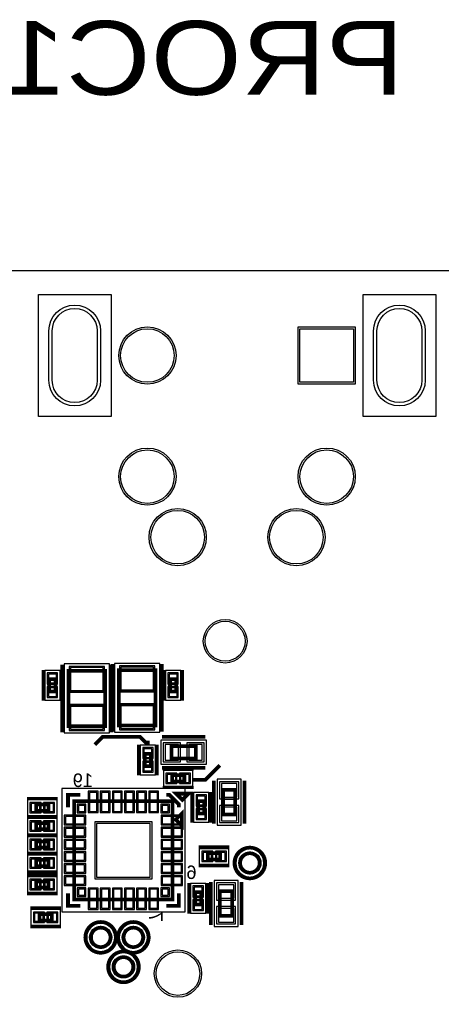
# Model space of a CAD drawing. Extents: x -10 to 137, y -32 to 198.
# Tile 63 of 64: x 95 to 112, y 158 to 198. Entities that reach past the tile are written whole.
import ezdxf

# ---------------------------------------------------------------- set-up
doc = ezdxf.new("R2010")
doc.units = 0
for name, color, linetype in [('BG_OUTLINE', 95, 'CONTINUOUS'), ('PG_ASSEMBLY_BOTTOM', 52, 'CONTINUOUS'), ('PG_DFA_BOUND_BOTTOM', 254, 'CONTINUOUS'), ('PG_PLACE_BOUND_BOTTOM', 73, 'CONTINUOUS'), ('PG_SILKSCREEN_BOTTOM', 2, 'CONTINUOUS'), ('PIN_BOTTOM', 2, 'CONTINUOUS'), ('PIN_PASTEMASK_BOTTOM', 132, 'CONTINUOUS'), ('PIN_SOLDERMASK_BOTTOM', 212, 'CONTINUOUS'), ('RKO_ALL', 40, 'CONTINUOUS'), ('VKO_BOTTOM', 173, 'CONTINUOUS')]:
    doc.layers.add(name, color=color, linetype=linetype)

msp = doc.modelspace()

# ---------------------------------------------------------------- linework, layer by layer
at = {"layer": 'BG_OUTLINE'}
msp.add_lwpolyline([(127, 0), (127, 187.96), (0, 187.96), (0, 0)], close=True, dxfattribs=at)
at = {"layer": 'PG_ASSEMBLY_BOTTOM', "const_width": 0.1524}
for points in [[(95.979234, 171.099226), (95.979234, 170.591226), (95.725234, 170.591226), (95.725234, 171.099226), (95.979234, 171.099226)], [(98.036634, 171.447968), (98.036634, 169.161968), (96.512634, 169.161968), (96.512634, 171.447968), (98.036634, 171.447968)], [(100.113084, 171.469558), (100.113084, 169.183558), (98.589084, 169.183558), (98.589084, 171.469558), (100.113084, 171.469558)], [(100.960428, 171.099226), (100.960428, 170.591226), (100.706428, 170.591226), (100.706428, 171.099226), (100.960428, 171.099226)], [(100.7618, 168.331388), (101.7778, 168.331388), (101.7778, 167.823388), (100.7618, 167.823388), (100.7618, 168.331388)], [(99.667822, 167.51046), (99.667822, 168.01846), (99.921822, 168.01846), (99.921822, 167.51046), (99.667822, 167.51046)], [(100.789486, 167.12946), (101.297486, 167.12946), (101.297486, 166.87546), (100.789486, 166.87546), (100.789486, 167.12946)], [(102.893114, 165.510718), (102.893114, 166.526718), (103.401114, 166.526718), (103.401114, 165.510718), (102.893114, 165.510718)], [(95.687896, 165.665912), (95.179896, 165.665912), (95.179896, 165.919912), (95.687896, 165.919912), (95.687896, 165.665912)], [(100.814886, 161.99866), (96.750886, 161.99866), (96.750886, 166.06266), (100.814886, 166.06266), (100.814886, 161.99866)], [(101.868986, 165.55466), (101.868986, 166.06266), (102.122986, 166.06266), (102.122986, 165.55466), (101.868986, 165.55466)], [(100.941886, 165.30066), (101.195886, 165.55466), (101.195886, 165.04666), (100.941886, 165.30066)], [(95.687896, 164.903912), (95.179896, 164.903912), (95.179896, 165.157912), (95.687896, 165.157912), (95.687896, 164.903912)], [(95.687896, 164.141912), (95.179896, 164.141912), (95.179896, 164.395912), (95.687896, 164.395912), (95.687896, 164.141912)], [(102.27183, 163.907724), (102.77983, 163.907724), (102.77983, 163.653724), (102.27183, 163.653724), (102.27183, 163.907724)], [(95.687896, 163.379912), (95.179896, 163.379912), (95.179896, 163.633912), (95.687896, 163.633912), (95.687896, 163.379912)], [(95.687896, 162.490912), (95.179896, 162.490912), (95.179896, 162.744912), (95.687896, 162.744912), (95.687896, 162.490912)], [(101.995986, 162.30346), (101.995986, 161.79546), (101.741986, 161.79546), (101.741986, 162.30346), (101.995986, 162.30346)], [(103.274114, 162.347402), (103.274114, 161.331402), (102.766114, 161.331402), (102.766114, 162.347402), (103.274114, 162.347402)], [(95.828612, 161.1376), (95.320612, 161.1376), (95.320612, 161.3916), (95.828612, 161.3916), (95.828612, 161.1376)]]:
    msp.add_lwpolyline(points, dxfattribs=at)
for points in [[(104.403652, 163.50742, 1), (103.600504, 163.50742, 1), (104.403652, 163.50742)], [(98.248724, 160.436814, 1), (97.445576, 160.436814, 1), (98.248724, 160.436814)], [(99.594924, 160.436814, 1), (98.791776, 160.436814, 1), (99.594924, 160.436814)], [(99.188524, 159.217614, 1), (98.385376, 159.217614, 1), (99.188524, 159.217614)]]:
    msp.add_lwpolyline(points, format="xyb", dxfattribs=at)
at = {"layer": 'PG_DFA_BOUND_BOTTOM'}
for points in [[(98.214434, 171.727368), (96.334834, 171.727368), (96.334834, 168.882568), (98.214434, 168.882568)], [(100.290884, 171.748958), (98.411284, 171.748958), (98.411284, 168.904158), (100.290884, 168.904158)], [(96.169734, 171.455334), (95.534734, 171.455334), (95.534734, 170.235118), (96.169734, 170.235118)], [(101.150928, 171.455334), (100.515928, 171.455334), (100.515928, 170.235118), (101.150928, 170.235118)], [(99.477322, 167.154352), (100.112322, 167.154352), (100.112322, 168.374568), (99.477322, 168.374568)], [(100.322634, 168.572688), (100.322634, 167.582088), (102.216966, 167.582088), (102.216966, 168.572688)], [(100.433378, 167.31996), (100.433378, 166.68496), (101.653594, 166.68496), (101.653594, 167.31996)], [(102.651814, 165.071552), (103.642414, 165.071552), (103.642414, 166.965884), (102.651814, 166.965884)], [(101.328982, 161.484564), (101.328982, 166.576756), (96.23679, 166.576756), (96.23679, 161.484564)], [(101.678486, 165.198552), (102.313486, 165.198552), (102.313486, 166.418768), (101.678486, 166.418768)], [(96.044004, 165.475412), (96.044004, 166.110412), (94.823788, 166.110412), (94.823788, 165.475412)], [(96.044004, 164.713412), (96.044004, 165.348412), (94.823788, 165.348412), (94.823788, 164.713412)], [(96.044004, 163.951412), (96.044004, 164.586412), (94.823788, 164.586412), (94.823788, 163.951412)], [(101.915722, 164.098224), (101.915722, 163.463224), (103.135938, 163.463224), (103.135938, 164.098224)], [(96.044004, 163.189412), (96.044004, 163.824412), (94.823788, 163.824412), (94.823788, 163.189412)], [(96.044004, 162.300412), (96.044004, 162.935412), (94.823788, 162.935412), (94.823788, 162.300412)], [(102.186486, 162.659568), (101.551486, 162.659568), (101.551486, 161.439352), (102.186486, 161.439352)], [(103.515414, 162.786568), (102.524814, 162.786568), (102.524814, 160.892236), (103.515414, 160.892236)], [(96.18472, 160.9471), (96.18472, 161.5821), (94.964504, 161.5821), (94.964504, 160.9471)]]:
    msp.add_lwpolyline(points, close=True, dxfattribs=at)
for points in [[(104.581452, 163.50742, 1), (103.422704, 163.50742, 1)], [(98.426524, 160.436814, 1), (97.267776, 160.436814, 1)], [(99.772724, 160.436814, 1), (98.613976, 160.436814, 1)], [(99.366324, 159.217614, 1), (98.207576, 159.217614, 1)]]:
    msp.add_lwpolyline(points, format="xyb", close=True, dxfattribs=at)
at = {"layer": 'PG_PLACE_BOUND_BOTTOM'}
for points in [[(98.036634, 171.447968), (96.512634, 171.447968), (96.512634, 169.161968), (98.036634, 169.161968)], [(100.113084, 171.469558), (98.589084, 171.469558), (98.589084, 169.183558), (100.113084, 169.183558)], [(95.979234, 171.099226), (95.979234, 170.591226), (95.725234, 170.591226), (95.725234, 171.099226)], [(100.960428, 171.099226), (100.960428, 170.591226), (100.706428, 170.591226), (100.706428, 171.099226)], [(100.7618, 168.331388), (101.7778, 168.331388), (101.7778, 167.823388), (100.7618, 167.823388)], [(99.667822, 167.51046), (99.667822, 168.01846), (99.921822, 168.01846), (99.921822, 167.51046)], [(100.789486, 167.12946), (101.297486, 167.12946), (101.297486, 166.87546), (100.789486, 166.87546)], [(102.893114, 165.510718), (102.893114, 166.526718), (103.401114, 166.526718), (103.401114, 165.510718)], [(95.687896, 165.665912), (95.179896, 165.665912), (95.179896, 165.919912), (95.687896, 165.919912)], [(100.814886, 161.99866), (100.814886, 166.06266), (96.750886, 166.06266), (96.750886, 161.99866)], [(101.868986, 165.55466), (101.868986, 166.06266), (102.122986, 166.06266), (102.122986, 165.55466)], [(95.687896, 164.903912), (95.179896, 164.903912), (95.179896, 165.157912), (95.687896, 165.157912)], [(95.687896, 164.141912), (95.179896, 164.141912), (95.179896, 164.395912), (95.687896, 164.395912)], [(102.27183, 163.907724), (102.77983, 163.907724), (102.77983, 163.653724), (102.27183, 163.653724)], [(95.687896, 163.379912), (95.179896, 163.379912), (95.179896, 163.633912), (95.687896, 163.633912)], [(95.687896, 162.490912), (95.179896, 162.490912), (95.179896, 162.744912), (95.687896, 162.744912)], [(101.995986, 162.30346), (101.995986, 161.79546), (101.741986, 161.79546), (101.741986, 162.30346)], [(103.274114, 162.347402), (103.274114, 161.331402), (102.766114, 161.331402), (102.766114, 162.347402)], [(95.828612, 161.1376), (95.320612, 161.1376), (95.320612, 161.3916), (95.828612, 161.3916)]]:
    msp.add_lwpolyline(points, close=True, dxfattribs=at)
for points in [[(104.403652, 163.50742, 1), (103.600504, 163.50742, 1)], [(98.248724, 160.436814, 1), (97.445576, 160.436814, 1)], [(99.594924, 160.436814, 1), (98.791776, 160.436814, 1)], [(99.188524, 159.217614, 1), (98.385376, 159.217614, 1)]]:
    msp.add_lwpolyline(points, format="xyb", close=True, dxfattribs=at)
at = {"layer": 'PG_SILKSCREEN_BOTTOM'}
for points, const_width in [([(96.258634, 171.701968), (96.258634, 168.907968)], 0.1524), ([(98.290634, 171.701968), (98.290634, 168.907968)], 0.1524), ([(98.335084, 171.723558), (98.335084, 168.929558)], 0.1524), ([(100.367084, 171.723558), (100.367084, 168.929558)], 0.1524), ([(95.471234, 171.480226), (95.471234, 170.210226)], 0.127), ([(96.233234, 171.480226), (96.233234, 170.210226)], 0.127), ([(100.452428, 171.480226), (100.452428, 170.210226)], 0.127), ([(101.214428, 171.480226), (101.214428, 170.210226)], 0.127), ([(99.864418, 168.48074), (99.703128, 168.48074), (99.467416, 168.716452), (97.928684, 168.716452), (97.606104, 168.393872)], 0.1524), ([(100.3808, 168.712388), (102.1588, 168.712388)], 0.1524), ([(99.413822, 167.12946), (99.413822, 168.39946)], 0.127), ([(100.175822, 167.12946), (100.175822, 168.39946)], 0.127), ([(100.3808, 167.442388), (102.1588, 167.442388)], 0.1524), ([(101.664008, 166.935658), (102.16007, 166.935658), (102.76205, 167.537638)], 0.1524), ([(100.408486, 167.38346), (101.678486, 167.38346)], 0.127), ([(100.408486, 166.62146), (101.678486, 166.62146)], 0.127), ([(102.512114, 165.129718), (102.512114, 166.907718)], 0.1524), ([(103.782114, 165.129718), (103.782114, 166.907718)], 0.1524), ([(97.004886, 166.31666), (96.496886, 166.31666), (96.496886, 165.80866)], 0.1524), ([(100.560886, 166.31666), (100.687886, 166.31666), (101.068886, 165.93566), (101.068886, 165.80866)], 0.1524), ([(101.219, 166.116), (100.965, 166.37), (101.473, 166.37), (101.219, 166.116)], 0.1524), ([(101.614986, 165.17366), (101.614986, 166.44366)], 0.127), ([(102.376986, 165.17366), (102.376986, 166.44366)], 0.127), ([(96.068896, 166.173912), (94.798896, 166.173912)], 0.127), ([(96.068896, 165.411912), (94.798896, 165.411912)], 0.127), ([(96.068896, 165.411912), (94.798896, 165.411912)], 0.127), ([(96.068896, 164.649912), (94.798896, 164.649912)], 0.127), ([(96.068896, 164.649912), (94.798896, 164.649912)], 0.127), ([(96.068896, 163.887912), (94.798896, 163.887912)], 0.127), ([(96.068896, 163.887912), (94.798896, 163.887912)], 0.127), ([(101.89083, 164.161724), (103.16083, 164.161724)], 0.1524), ([(101.89083, 163.399724), (103.16083, 163.399724)], 0.1524), ([(96.068896, 163.125912), (94.798896, 163.125912)], 0.127), ([(96.068896, 162.998912), (94.798896, 162.998912)], 0.127), ([(101.487986, 162.68446), (101.487986, 161.41446)], 0.127), ([(102.249986, 162.68446), (102.249986, 161.41446)], 0.127), ([(102.385114, 162.728402), (102.385114, 160.950402)], 0.1524), ([(103.655114, 162.728402), (103.655114, 160.950402)], 0.1524), ([(96.068896, 162.236912), (94.798896, 162.236912)], 0.127), ([(97.004886, 161.74466), (96.496886, 161.74466), (96.496886, 162.25266)], 0.1524), ([(101.068886, 162.25266), (101.068886, 161.74466), (100.560886, 161.74466)], 0.1524), ([(96.209612, 161.6456), (94.939612, 161.6456)], 0.1524), ([(96.209612, 160.8836), (94.939612, 160.8836)], 0.1524)]:
    msp.add_lwpolyline(points, dxfattribs=dict(at, const_width=const_width))
at = {"layer": 'PG_SILKSCREEN_BOTTOM', "const_width": 0.1524}
for points in [[(104.637078, 163.50742, 1), (103.367078, 163.50742, 1), (104.637078, 163.50742)], [(98.48215, 160.436814, 1), (97.21215, 160.436814, 1), (98.48215, 160.436814)], [(99.82835, 160.436814, 1), (98.55835, 160.436814, 1), (99.82835, 160.436814)], [(99.42195, 159.217614, 1), (98.15195, 159.217614, 1), (99.42195, 159.217614)]]:
    msp.add_lwpolyline(points, format="xyb", dxfattribs=at)
at = {"layer": 'PIN_BOTTOM'}
for points in [[(95.845884, 183.44388), (95.845884, 185.47588, -1), (97.700084, 185.47588), (97.700084, 183.44388, -1)], [(109.244892, 183.44388), (109.244892, 185.47588, -1), (111.099092, 185.47588), (111.099092, 183.44388, -1)]]:
    msp.add_lwpolyline(points, format="xyb", close=True, dxfattribs=at)
for points in [[(108.276898, 185.56478), (108.276898, 183.35498), (106.067098, 183.35498), (106.067098, 185.56478)], [(97.947734, 171.574968), (96.601534, 171.574968), (96.601534, 170.635168), (97.947734, 170.635168)], [(100.024184, 171.596558), (98.677984, 171.596558), (98.677984, 170.656758), (100.024184, 170.656758)], [(96.017334, 171.302934), (95.687134, 171.302934), (95.687134, 170.947334), (96.017334, 170.947334)], [(100.998528, 171.302934), (100.668328, 171.302934), (100.668328, 170.947334), (100.998528, 170.947334)], [(96.017334, 170.743118), (95.687134, 170.743118), (95.687134, 170.387518), (96.017334, 170.387518)], [(100.998528, 170.743118), (100.668328, 170.743118), (100.668328, 170.387518), (100.998528, 170.387518)], [(97.947734, 169.974768), (96.601534, 169.974768), (96.601534, 169.034968), (97.947734, 169.034968)], [(100.024184, 169.996358), (98.677984, 169.996358), (98.677984, 169.056558), (100.024184, 169.056558)], [(100.500434, 168.394888), (100.500434, 167.759888), (101.059234, 167.759888), (101.059234, 168.394888)], [(101.480366, 168.394888), (101.480366, 167.759888), (102.039166, 167.759888), (102.039166, 168.394888)], [(99.629722, 167.866568), (99.959922, 167.866568), (99.959922, 168.222168), (99.629722, 168.222168)], [(99.629722, 167.306752), (99.959922, 167.306752), (99.959922, 167.662352), (99.629722, 167.662352)], [(100.585778, 167.16756), (100.585778, 166.83736), (100.941378, 166.83736), (100.941378, 167.16756)], [(101.145594, 167.16756), (101.145594, 166.83736), (101.501194, 166.83736), (101.501194, 167.16756)], [(102.829614, 166.229284), (103.464614, 166.229284), (103.464614, 166.788084), (102.829614, 166.788084)], [(97.380552, 165.636956), (97.685352, 165.636956), (97.685352, 166.424356), (97.380552, 166.424356)], [(97.880424, 165.636956), (98.185224, 165.636956), (98.185224, 166.424356), (97.880424, 166.424356)], [(98.38055, 165.636956), (98.68535, 165.636956), (98.68535, 166.424356), (98.38055, 166.424356)], [(98.880422, 165.636956), (99.185222, 165.636956), (99.185222, 166.424356), (98.880422, 166.424356)], [(99.380548, 165.636956), (99.685348, 165.636956), (99.685348, 166.424356), (99.380548, 166.424356)], [(99.88042, 165.636956), (100.18522, 165.636956), (100.18522, 166.424356), (99.88042, 166.424356)], [(95.331788, 165.627812), (95.331788, 165.958012), (94.976188, 165.958012), (94.976188, 165.627812)], [(95.891604, 165.627812), (95.891604, 165.958012), (95.536004, 165.958012), (95.536004, 165.627812)], [(97.184972, 165.628574), (97.184972, 165.882574), (96.930972, 165.882574), (96.930972, 165.628574)], [(100.6348, 165.628574), (100.6348, 165.882574), (100.3808, 165.882574), (100.3808, 165.628574)], [(101.830886, 165.910768), (102.161086, 165.910768), (102.161086, 166.266368), (101.830886, 166.266368)], [(101.830886, 165.350952), (102.161086, 165.350952), (102.161086, 165.706552), (101.830886, 165.706552)], [(102.829614, 165.249352), (103.464614, 165.249352), (103.464614, 165.808152), (102.829614, 165.808152)], [(95.331788, 164.865812), (95.331788, 165.196012), (94.976188, 165.196012), (94.976188, 164.865812)], [(95.891604, 164.865812), (95.891604, 165.196012), (95.536004, 165.196012), (95.536004, 164.865812)], [(97.17659, 165.128194), (97.17659, 165.432994), (96.38919, 165.432994), (96.38919, 165.128194)], [(99.887786, 162.92576), (99.887786, 165.13556), (97.677986, 165.13556), (97.677986, 162.92576)], [(101.176582, 165.128194), (101.176582, 165.432994), (100.389182, 165.432994), (100.389182, 165.128194)], [(97.17659, 164.628322), (97.17659, 164.933122), (96.38919, 164.933122), (96.38919, 164.628322)], [(101.176582, 164.628322), (101.176582, 164.933122), (100.389182, 164.933122), (100.389182, 164.628322)], [(95.331788, 164.103812), (95.331788, 164.434012), (94.976188, 164.434012), (94.976188, 164.103812)], [(95.891604, 164.103812), (95.891604, 164.434012), (95.536004, 164.434012), (95.536004, 164.103812)], [(97.17659, 164.128196), (97.17659, 164.432996), (96.38919, 164.432996), (96.38919, 164.128196)], [(101.176582, 164.128196), (101.176582, 164.432996), (100.389182, 164.432996), (100.389182, 164.128196)], [(97.17659, 163.628324), (97.17659, 163.933124), (96.38919, 163.933124), (96.38919, 163.628324)], [(101.176582, 163.628324), (101.176582, 163.933124), (100.389182, 163.933124), (100.389182, 163.628324)], [(102.068122, 163.945824), (102.068122, 163.615624), (102.423722, 163.615624), (102.423722, 163.945824)], [(102.627938, 163.945824), (102.627938, 163.615624), (102.983538, 163.615624), (102.983538, 163.945824)], [(95.331788, 163.341812), (95.331788, 163.672012), (94.976188, 163.672012), (94.976188, 163.341812)], [(95.891604, 163.341812), (95.891604, 163.672012), (95.536004, 163.672012), (95.536004, 163.341812)], [(97.17659, 163.128198), (97.17659, 163.432998), (96.38919, 163.432998), (96.38919, 163.128198)], [(101.176582, 163.128198), (101.176582, 163.432998), (100.389182, 163.432998), (100.389182, 163.128198)], [(95.331788, 162.452812), (95.331788, 162.783012), (94.976188, 162.783012), (94.976188, 162.452812)], [(95.891604, 162.452812), (95.891604, 162.783012), (95.536004, 162.783012), (95.536004, 162.452812)], [(97.17659, 162.628326), (97.17659, 162.933126), (96.38919, 162.933126), (96.38919, 162.628326)], [(101.176582, 162.628326), (101.176582, 162.933126), (100.389182, 162.933126), (100.389182, 162.628326)], [(97.184972, 162.178746), (97.184972, 162.432746), (96.930972, 162.432746), (96.930972, 162.178746)], [(97.380552, 161.636964), (97.685352, 161.636964), (97.685352, 162.424364), (97.380552, 162.424364)], [(97.880424, 161.636964), (98.185224, 161.636964), (98.185224, 162.424364), (97.880424, 162.424364)], [(98.38055, 161.636964), (98.68535, 161.636964), (98.68535, 162.424364), (98.38055, 162.424364)], [(98.880422, 161.636964), (99.185222, 161.636964), (99.185222, 162.424364), (98.880422, 162.424364)], [(99.380548, 161.636964), (99.685348, 161.636964), (99.685348, 162.424364), (99.380548, 162.424364)], [(99.88042, 161.636964), (100.18522, 161.636964), (100.18522, 162.424364), (99.88042, 162.424364)], [(100.6348, 162.178746), (100.6348, 162.432746), (100.3808, 162.432746), (100.3808, 162.178746)], [(102.034086, 162.507168), (101.703886, 162.507168), (101.703886, 162.151568), (102.034086, 162.151568)], [(103.337614, 162.608768), (102.702614, 162.608768), (102.702614, 162.049968), (103.337614, 162.049968)], [(102.034086, 161.947352), (101.703886, 161.947352), (101.703886, 161.591752), (102.034086, 161.591752)], [(95.472504, 161.0995), (95.472504, 161.4297), (95.116904, 161.4297), (95.116904, 161.0995)], [(96.03232, 161.0995), (96.03232, 161.4297), (95.67672, 161.4297), (95.67672, 161.0995)], [(103.337614, 161.628836), (102.702614, 161.628836), (102.702614, 161.070036), (103.337614, 161.070036)]]:
    msp.add_lwpolyline(points, close=True, dxfattribs=at)
for centre, radius in [((99.772978, 184.45988), 1.1049), ((99.772978, 179.45989), 1.1049), ((107.171998, 179.45989), 1.1049), ((101.022912, 176.959768), 1.1049), ((105.922064, 176.959768), 1.1049), ((102.98303, 172.664882), 0.8255), ((104.002078, 163.50742), 0.381), ((97.84715, 160.436814), 0.381), ((99.19335, 160.436814), 0.381), ((101.03231, 158.94304), 0.9017), ((98.78695, 159.217614), 0.381)]:
    msp.add_circle(centre, radius, dxfattribs=at)
at = {"layer": 'PIN_PASTEMASK_BOTTOM'}
for points in [[(97.947734, 171.574968), (96.601534, 171.574968), (96.601534, 170.635168), (97.947734, 170.635168)], [(100.024184, 171.596558), (98.677984, 171.596558), (98.677984, 170.656758), (100.024184, 170.656758)], [(96.017334, 171.302934), (95.687134, 171.302934), (95.687134, 170.947334), (96.017334, 170.947334)], [(100.998528, 171.302934), (100.668328, 171.302934), (100.668328, 170.947334), (100.998528, 170.947334)], [(96.017334, 170.743118), (95.687134, 170.743118), (95.687134, 170.387518), (96.017334, 170.387518)], [(100.998528, 170.743118), (100.668328, 170.743118), (100.668328, 170.387518), (100.998528, 170.387518)], [(97.947734, 169.974768), (96.601534, 169.974768), (96.601534, 169.034968), (97.947734, 169.034968)], [(100.024184, 169.996358), (98.677984, 169.996358), (98.677984, 169.056558), (100.024184, 169.056558)], [(100.500434, 168.394888), (100.500434, 167.759888), (101.059234, 167.759888), (101.059234, 168.394888)], [(101.480366, 168.394888), (101.480366, 167.759888), (102.039166, 167.759888), (102.039166, 168.394888)], [(99.629722, 167.866568), (99.959922, 167.866568), (99.959922, 168.222168), (99.629722, 168.222168)], [(99.629722, 167.306752), (99.959922, 167.306752), (99.959922, 167.662352), (99.629722, 167.662352)], [(100.585778, 167.16756), (100.585778, 166.83736), (100.941378, 166.83736), (100.941378, 167.16756)], [(101.145594, 167.16756), (101.145594, 166.83736), (101.501194, 166.83736), (101.501194, 167.16756)], [(102.829614, 166.229284), (103.464614, 166.229284), (103.464614, 166.788084), (102.829614, 166.788084)], [(97.380552, 165.636956), (97.685352, 165.636956), (97.685352, 166.424356), (97.380552, 166.424356)], [(97.880424, 165.636956), (98.185224, 165.636956), (98.185224, 166.424356), (97.880424, 166.424356)], [(98.38055, 165.636956), (98.68535, 165.636956), (98.68535, 166.424356), (98.38055, 166.424356)], [(98.880422, 165.636956), (99.185222, 165.636956), (99.185222, 166.424356), (98.880422, 166.424356)], [(99.380548, 165.636956), (99.685348, 165.636956), (99.685348, 166.424356), (99.380548, 166.424356)], [(99.88042, 165.636956), (100.18522, 165.636956), (100.18522, 166.424356), (99.88042, 166.424356)], [(95.331788, 165.627812), (95.331788, 165.958012), (94.976188, 165.958012), (94.976188, 165.627812)], [(95.891604, 165.627812), (95.891604, 165.958012), (95.536004, 165.958012), (95.536004, 165.627812)], [(97.184972, 165.628574), (97.184972, 165.882574), (96.930972, 165.882574), (96.930972, 165.628574)], [(100.6348, 165.628574), (100.6348, 165.882574), (100.3808, 165.882574), (100.3808, 165.628574)], [(101.830886, 165.910768), (102.161086, 165.910768), (102.161086, 166.266368), (101.830886, 166.266368)], [(101.830886, 165.350952), (102.161086, 165.350952), (102.161086, 165.706552), (101.830886, 165.706552)], [(102.829614, 165.249352), (103.464614, 165.249352), (103.464614, 165.808152), (102.829614, 165.808152)], [(95.331788, 164.865812), (95.331788, 165.196012), (94.976188, 165.196012), (94.976188, 164.865812)], [(95.891604, 164.865812), (95.891604, 165.196012), (95.536004, 165.196012), (95.536004, 164.865812)], [(97.17659, 165.128194), (97.17659, 165.432994), (96.38919, 165.432994), (96.38919, 165.128194)], [(99.887786, 162.92576), (99.887786, 165.13556), (97.677986, 165.13556), (97.677986, 162.92576)], [(101.176582, 165.128194), (101.176582, 165.432994), (100.389182, 165.432994), (100.389182, 165.128194)], [(97.17659, 164.628322), (97.17659, 164.933122), (96.38919, 164.933122), (96.38919, 164.628322)], [(101.176582, 164.628322), (101.176582, 164.933122), (100.389182, 164.933122), (100.389182, 164.628322)], [(95.331788, 164.103812), (95.331788, 164.434012), (94.976188, 164.434012), (94.976188, 164.103812)], [(95.891604, 164.103812), (95.891604, 164.434012), (95.536004, 164.434012), (95.536004, 164.103812)], [(97.17659, 164.128196), (97.17659, 164.432996), (96.38919, 164.432996), (96.38919, 164.128196)], [(101.176582, 164.128196), (101.176582, 164.432996), (100.389182, 164.432996), (100.389182, 164.128196)], [(97.17659, 163.628324), (97.17659, 163.933124), (96.38919, 163.933124), (96.38919, 163.628324)], [(101.176582, 163.628324), (101.176582, 163.933124), (100.389182, 163.933124), (100.389182, 163.628324)], [(102.068122, 163.945824), (102.068122, 163.615624), (102.423722, 163.615624), (102.423722, 163.945824)], [(102.627938, 163.945824), (102.627938, 163.615624), (102.983538, 163.615624), (102.983538, 163.945824)], [(95.331788, 163.341812), (95.331788, 163.672012), (94.976188, 163.672012), (94.976188, 163.341812)], [(95.891604, 163.341812), (95.891604, 163.672012), (95.536004, 163.672012), (95.536004, 163.341812)], [(97.17659, 163.128198), (97.17659, 163.432998), (96.38919, 163.432998), (96.38919, 163.128198)], [(101.176582, 163.128198), (101.176582, 163.432998), (100.389182, 163.432998), (100.389182, 163.128198)], [(95.331788, 162.452812), (95.331788, 162.783012), (94.976188, 162.783012), (94.976188, 162.452812)], [(95.891604, 162.452812), (95.891604, 162.783012), (95.536004, 162.783012), (95.536004, 162.452812)], [(97.17659, 162.628326), (97.17659, 162.933126), (96.38919, 162.933126), (96.38919, 162.628326)], [(101.176582, 162.628326), (101.176582, 162.933126), (100.389182, 162.933126), (100.389182, 162.628326)], [(97.184972, 162.178746), (97.184972, 162.432746), (96.930972, 162.432746), (96.930972, 162.178746)], [(97.380552, 161.636964), (97.685352, 161.636964), (97.685352, 162.424364), (97.380552, 162.424364)], [(97.880424, 161.636964), (98.185224, 161.636964), (98.185224, 162.424364), (97.880424, 162.424364)], [(98.38055, 161.636964), (98.68535, 161.636964), (98.68535, 162.424364), (98.38055, 162.424364)], [(98.880422, 161.636964), (99.185222, 161.636964), (99.185222, 162.424364), (98.880422, 162.424364)], [(99.380548, 161.636964), (99.685348, 161.636964), (99.685348, 162.424364), (99.380548, 162.424364)], [(99.88042, 161.636964), (100.18522, 161.636964), (100.18522, 162.424364), (99.88042, 162.424364)], [(100.6348, 162.178746), (100.6348, 162.432746), (100.3808, 162.432746), (100.3808, 162.178746)], [(102.034086, 162.507168), (101.703886, 162.507168), (101.703886, 162.151568), (102.034086, 162.151568)], [(103.337614, 162.608768), (102.702614, 162.608768), (102.702614, 162.049968), (103.337614, 162.049968)], [(102.034086, 161.947352), (101.703886, 161.947352), (101.703886, 161.591752), (102.034086, 161.591752)], [(95.472504, 161.0995), (95.472504, 161.4297), (95.116904, 161.4297), (95.116904, 161.0995)], [(96.03232, 161.0995), (96.03232, 161.4297), (95.67672, 161.4297), (95.67672, 161.0995)], [(103.337614, 161.628836), (102.702614, 161.628836), (102.702614, 161.070036), (103.337614, 161.070036)]]:
    msp.add_lwpolyline(points, close=True, dxfattribs=at)
at = {"layer": 'PIN_SOLDERMASK_BOTTOM'}
for points in [[(95.706184, 183.44388), (95.706184, 185.47588, -1), (97.839784, 185.47588), (97.839784, 183.44388, -1)], [(109.105192, 183.44388), (109.105192, 185.47588, -1), (111.238792, 185.47588), (111.238792, 183.44388, -1)]]:
    msp.add_lwpolyline(points, format="xyb", close=True, dxfattribs=at)
for points in [[(108.353098, 185.64098), (108.353098, 183.27878), (105.990898, 183.27878), (105.990898, 185.64098)], [(97.998534, 171.625768), (96.550734, 171.625768), (96.550734, 170.584368), (97.998534, 170.584368)], [(100.074984, 171.647358), (98.627184, 171.647358), (98.627184, 170.605958), (100.074984, 170.605958)], [(96.068134, 171.353734), (95.636334, 171.353734), (95.636334, 170.896534), (96.068134, 170.896534)], [(101.049328, 171.353734), (100.617528, 171.353734), (100.617528, 170.896534), (101.049328, 170.896534)], [(96.068134, 170.793918), (95.636334, 170.793918), (95.636334, 170.336718), (96.068134, 170.336718)], [(101.049328, 170.793918), (100.617528, 170.793918), (100.617528, 170.336718), (101.049328, 170.336718)], [(97.998534, 170.025568), (96.550734, 170.025568), (96.550734, 168.984168), (97.998534, 168.984168)], [(100.074984, 170.047158), (98.627184, 170.047158), (98.627184, 169.005758), (100.074984, 169.005758)], [(100.424234, 168.471088), (100.424234, 167.683688), (101.135434, 167.683688), (101.135434, 168.471088)], [(101.404166, 168.471088), (101.404166, 167.683688), (102.115366, 167.683688), (102.115366, 168.471088)], [(99.578922, 167.815768), (100.010722, 167.815768), (100.010722, 168.272968), (99.578922, 168.272968)], [(99.578922, 167.255952), (100.010722, 167.255952), (100.010722, 167.713152), (99.578922, 167.713152)], [(100.534978, 167.21836), (100.534978, 166.78656), (100.992178, 166.78656), (100.992178, 167.21836)], [(101.094794, 167.21836), (101.094794, 166.78656), (101.551994, 166.78656), (101.551994, 167.21836)], [(102.753414, 166.153084), (103.540814, 166.153084), (103.540814, 166.864284), (102.753414, 166.864284)], [(97.329752, 165.586156), (97.736152, 165.586156), (97.736152, 166.475156), (97.329752, 166.475156)], [(97.829624, 165.586156), (98.236024, 165.586156), (98.236024, 166.475156), (97.829624, 166.475156)], [(98.32975, 165.586156), (98.73615, 165.586156), (98.73615, 166.475156), (98.32975, 166.475156)], [(98.829622, 165.586156), (99.236022, 165.586156), (99.236022, 166.475156), (98.829622, 166.475156)], [(99.329748, 165.586156), (99.736148, 165.586156), (99.736148, 166.475156), (99.329748, 166.475156)], [(99.82962, 165.586156), (100.23602, 165.586156), (100.23602, 166.475156), (99.82962, 166.475156)], [(101.780086, 165.859968), (102.211886, 165.859968), (102.211886, 166.317168), (101.780086, 166.317168)], [(95.382588, 165.577012), (95.382588, 166.008812), (94.925388, 166.008812), (94.925388, 165.577012)], [(95.942404, 165.577012), (95.942404, 166.008812), (95.485204, 166.008812), (95.485204, 165.577012)], [(97.235772, 165.577774), (97.235772, 165.933374), (96.880172, 165.933374), (96.880172, 165.577774)], [(100.6856, 165.577774), (100.6856, 165.933374), (100.33, 165.933374), (100.33, 165.577774)], [(102.753414, 165.173152), (103.540814, 165.173152), (103.540814, 165.884352), (102.753414, 165.884352)], [(97.22739, 165.077394), (97.22739, 165.483794), (96.33839, 165.483794), (96.33839, 165.077394)], [(101.227382, 165.077394), (101.227382, 165.483794), (100.338382, 165.483794), (100.338382, 165.077394)], [(101.780086, 165.300152), (102.211886, 165.300152), (102.211886, 165.757352), (101.780086, 165.757352)], [(95.382588, 164.815012), (95.382588, 165.246812), (94.925388, 165.246812), (94.925388, 164.815012)], [(95.942404, 164.815012), (95.942404, 165.246812), (95.485204, 165.246812), (95.485204, 164.815012)], [(99.963986, 162.84956), (99.963986, 165.21176), (97.601786, 165.21176), (97.601786, 162.84956)], [(97.22739, 164.577522), (97.22739, 164.983922), (96.33839, 164.983922), (96.33839, 164.577522)], [(101.227382, 164.577522), (101.227382, 164.983922), (100.338382, 164.983922), (100.338382, 164.577522)], [(95.382588, 164.053012), (95.382588, 164.484812), (94.925388, 164.484812), (94.925388, 164.053012)], [(95.942404, 164.053012), (95.942404, 164.484812), (95.485204, 164.484812), (95.485204, 164.053012)], [(97.22739, 164.077396), (97.22739, 164.483796), (96.33839, 164.483796), (96.33839, 164.077396)], [(101.227382, 164.077396), (101.227382, 164.483796), (100.338382, 164.483796), (100.338382, 164.077396)], [(97.22739, 163.577524), (97.22739, 163.983924), (96.33839, 163.983924), (96.33839, 163.577524)], [(101.227382, 163.577524), (101.227382, 163.983924), (100.338382, 163.983924), (100.338382, 163.577524)], [(102.017322, 163.996624), (102.017322, 163.564824), (102.474522, 163.564824), (102.474522, 163.996624)], [(102.577138, 163.996624), (102.577138, 163.564824), (103.034338, 163.564824), (103.034338, 163.996624)], [(95.382588, 163.291012), (95.382588, 163.722812), (94.925388, 163.722812), (94.925388, 163.291012)], [(95.942404, 163.291012), (95.942404, 163.722812), (95.485204, 163.722812), (95.485204, 163.291012)], [(97.22739, 163.077398), (97.22739, 163.483798), (96.33839, 163.483798), (96.33839, 163.077398)], [(101.227382, 163.077398), (101.227382, 163.483798), (100.338382, 163.483798), (100.338382, 163.077398)], [(95.382588, 162.402012), (95.382588, 162.833812), (94.925388, 162.833812), (94.925388, 162.402012)], [(95.942404, 162.402012), (95.942404, 162.833812), (95.485204, 162.833812), (95.485204, 162.402012)], [(97.22739, 162.577526), (97.22739, 162.983926), (96.33839, 162.983926), (96.33839, 162.577526)], [(101.227382, 162.577526), (101.227382, 162.983926), (100.338382, 162.983926), (100.338382, 162.577526)], [(103.413814, 162.684968), (102.626414, 162.684968), (102.626414, 161.973768), (103.413814, 161.973768)], [(97.235772, 162.127946), (97.235772, 162.483546), (96.880172, 162.483546), (96.880172, 162.127946)], [(97.329752, 161.586164), (97.736152, 161.586164), (97.736152, 162.475164), (97.329752, 162.475164)], [(97.829624, 161.586164), (98.236024, 161.586164), (98.236024, 162.475164), (97.829624, 162.475164)], [(98.32975, 161.586164), (98.73615, 161.586164), (98.73615, 162.475164), (98.32975, 162.475164)], [(98.829622, 161.586164), (99.236022, 161.586164), (99.236022, 162.475164), (98.829622, 162.475164)], [(99.329748, 161.586164), (99.736148, 161.586164), (99.736148, 162.475164), (99.329748, 162.475164)], [(99.82962, 161.586164), (100.23602, 161.586164), (100.23602, 162.475164), (99.82962, 162.475164)], [(100.6856, 162.127946), (100.6856, 162.483546), (100.33, 162.483546), (100.33, 162.127946)], [(102.084886, 162.557968), (101.653086, 162.557968), (101.653086, 162.100768), (102.084886, 162.100768)], [(102.084886, 161.998152), (101.653086, 161.998152), (101.653086, 161.540952), (102.084886, 161.540952)], [(95.523304, 161.0487), (95.523304, 161.4805), (95.066104, 161.4805), (95.066104, 161.0487)], [(96.08312, 161.0487), (96.08312, 161.4805), (95.62592, 161.4805), (95.62592, 161.0487)], [(103.413814, 161.705036), (102.626414, 161.705036), (102.626414, 160.993836), (103.413814, 160.993836)]]:
    msp.add_lwpolyline(points, close=True, dxfattribs=at)
for centre, radius in [((99.772978, 184.45988), 1.1811), ((99.772978, 179.45989), 1.1811), ((107.171998, 179.45989), 1.1811), ((101.022912, 176.959768), 1.1811), ((105.922064, 176.959768), 1.1811), ((102.98303, 172.664882), 0.9017), ((104.002078, 163.50742), 0.4572), ((97.84715, 160.436814), 0.4572), ((99.19335, 160.436814), 0.4572), ((101.03231, 158.94304), 0.9779), ((98.78695, 159.217614), 0.4572)]:
    msp.add_circle(centre, radius, dxfattribs=at)
at = {"layer": 'RKO_ALL'}
for points in [[(98.271584, 186.97448), (98.271584, 181.94528), (95.274384, 181.94528), (95.274384, 186.97448)], [(111.670592, 186.97448), (111.670592, 181.94528), (108.673392, 181.94528), (108.673392, 186.97448)]]:
    msp.add_lwpolyline(points, close=True, dxfattribs=at)
at = {"layer": 'VKO_BOTTOM'}
for points in [[(96.512634, 170.558968), (98.036634, 170.558968), (98.036634, 170.050968), (96.512634, 170.050968)], [(98.589084, 170.580558), (100.113084, 170.580558), (100.113084, 170.072558), (98.589084, 170.072558)], [(101.1428, 167.823388), (101.1428, 168.331388), (101.3968, 168.331388), (101.3968, 167.823388)], [(103.401114, 165.891718), (102.893114, 165.891718), (102.893114, 166.145718), (103.401114, 166.145718)], [(102.766114, 161.966402), (103.274114, 161.966402), (103.274114, 161.712402), (102.766114, 161.712402)]]:
    msp.add_lwpolyline(points, close=True, dxfattribs=at)

# ---------------------------------------------------------------- texts
at = {"layer": 'PG_ASSEMBLY_BOTTOM', "text_generation_flag": 2, "width": 1.183333}
msp.add_text('PROC180E2 ASSEMBLY BOTTOM', height=3.048, dxfattribs=at).set_placement((110.363, 195.2244))
at = {"layer": 'PG_SILKSCREEN_BOTTOM', "text_generation_flag": 2}
for s, p in [('19', (97.525332, 166.644066)), ('6', (101.800152, 162.84702))]:
    msp.add_text(s, height=0.5588, dxfattribs=at).set_placement(p)
msp.add_text('7', height=0.5588, rotation=270, dxfattribs=at).set_placement((99.840796, 161.0741))

doc.saveas('drawing.dxf')
